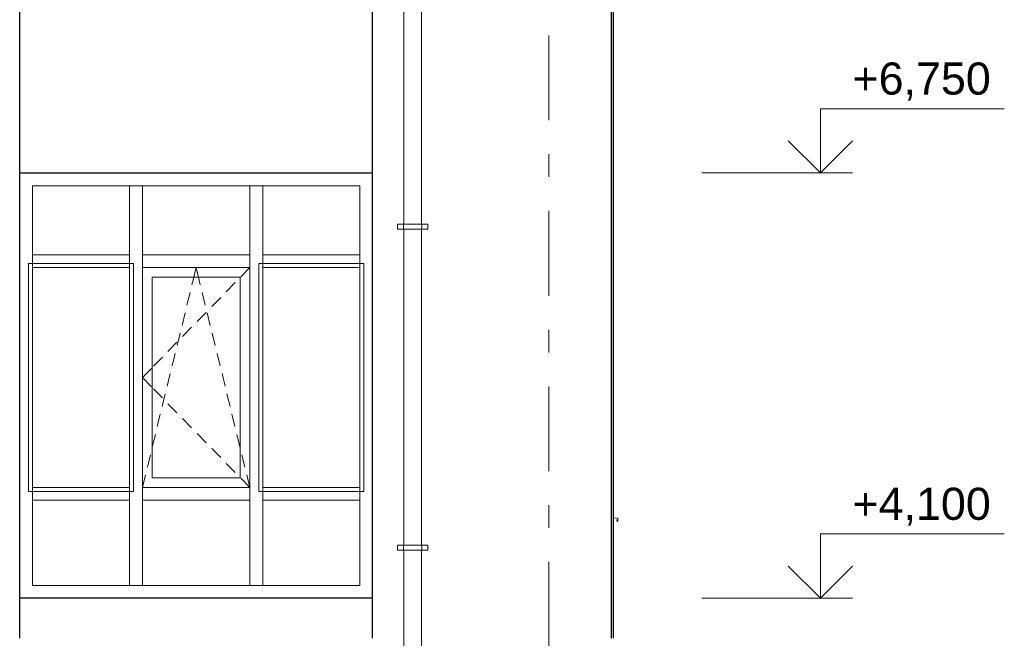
# Model space of a CAD drawing. Header units: millimetres. Extents: x -28821 to 130709, y -7627 to 10914.
# Tile 110 of 111: x 124055 to 130194, y 944 to 4798. Entities that reach past the tile are written whole.
import ezdxf
from ezdxf.enums import TextEntityAlignment as Align

# ---------------------------------------------------------------- set-up
doc = ezdxf.new("R2010")
doc.units = ezdxf.units.MM
doc.header["$MEASUREMENT"] = 0
doc.linetypes.add('Штрих-Штриховая', pattern=[1093.611073, 529.166651, -211.666656, 141.111112, -211.666656])
for name, color, linetype in [('Конструктив - Навесные Стены', 7, 'Continuous'), ('Конструктив - Стены Несущие', 7, 'Continuous'), ('Новый_1 ВОДОСТОК', 7, 'Continuous'), ('Новый_Окна Archicad', 7, 'Continuous'), ('Окна Archicad', 7, 'Continuous'), ('Размер - Отметка Уровня', 7, 'Continuous'), ('Элемент Модели - Оси', 7, 'Continuous')]:
    doc.layers.add(name, color=color, linetype=linetype)
for name, color, linetype, lineweight in [('Конструктив - Навесные Стены_Ном._пера__1', 7, 'Continuous', 15), ('Конструктив - Стены Несущие_Ном._пера__21', 7, 'Continuous', 30), ('Новый_1 ВОДОСТОК_Ном._пера__141', 7, 'Continuous', 20), ('Новый_Окна Archicad_Ном._пера__1', 7, 'Continuous', 15), ('Окна Archicad_Ном._пера__21', 7, 'Continuous', 30), ('Размер - Отметка Уровня_Ном._пера__120', 7, 'Continuous', 5), ('Элемент Модели - Оси_Ном._пера__1', 7, 'Continuous', 15), ('Элемент Модели - Оси_Ном._пера__2', 8, 'Continuous', 15)]:
    doc.layers.add(name, color=color, linetype=linetype, lineweight=lineweight)
doc.layers.add('Конструктив - Навесные Стены_Ном._пера__87', color=7, linetype='Continuous', lineweight=20, true_color=0x6a6a6a)
doc.styles.add('СГЕНЕРИР_СТИЛЬ_1', font='arial.ttf')

# ---------------------------------------------------------------- blocks, each defined once
blk = doc.blocks.new('Элемент Разреза_403_3', base_point=(90931, -2906.4))
at = {"layer": 'Конструктив - Стены Несущие_Ном._пера__21', "color": 7, "linetype": 'Continuous', "lineweight": 30}
blk.add_line((127755.3, 4643.6), (127755.3, 943.6), dxfattribs=at)
blk = doc.blocks.new('Элемент Разреза_407_3', base_point=(90931, -2906.4))
at = {"layer": 'Конструктив - Стены Несущие_Ном._пера__21', "color": 7, "linetype": 'Continuous', "lineweight": 30}
blk.add_line((124055.3, 943.6), (124055.3, 4643.6), dxfattribs=at)
blk = doc.blocks.new('Элемент Разреза_411_3', base_point=(90931, -2906.4))
at = {"layer": 'Конструктив - Стены Несущие_Ном._пера__21', "color": 7, "linetype": 'Continuous', "lineweight": 30}
blk.add_line((127755.3, 7983.6), (127755.3, 4643.6), dxfattribs=at)
blk = doc.blocks.new('Элемент Разреза_412_3', base_point=(90931, -2906.4))
at = {"layer": 'Конструктив - Стены Несущие_Ном._пера__21', "color": 7, "linetype": 'Continuous', "lineweight": 30}
blk.add_line((124055.3, 4643.6), (124055.3, 7717.6), dxfattribs=at)
blk = doc.blocks.new('Элемент Разреза_456_3', base_point=(90931, -2906.4))
at = {"layer": 'Конструктив - Навесные Стены_Ном._пера__87', "color": 251, "linetype": 'Continuous', "lineweight": 20, "true_color": 0x6a6a6a}
for p, q in [((124740.3, 1273.6), (124135.3, 1273.6)), ((124780.3, 1273.6), (124740.3, 1273.6))]:
    blk.add_line(p, q, dxfattribs=at)
blk = doc.blocks.new('Элемент Разреза_457_3', base_point=(90931, -2906.4))
at = {"layer": 'Конструктив - Навесные Стены_Ном._пера__87', "color": 251, "linetype": 'Continuous', "lineweight": 20, "true_color": 0x6a6a6a}
blk.add_line((125490.3, 1273.6), (124820.3, 1273.6), dxfattribs=at)
blk = doc.blocks.new('Элемент Разреза_458_3', base_point=(90931, -2906.4))
at = {"layer": 'Конструктив - Навесные Стены_Ном._пера__87', "color": 251, "linetype": 'Continuous', "lineweight": 20, "true_color": 0x6a6a6a}
blk.add_line((126175.3, 3333.6), (126175.3, 3763.6), dxfattribs=at)
blk = doc.blocks.new('Элемент Разреза_459_3', base_point=(90931, -2906.4))
at = {"layer": 'Конструктив - Навесные Стены_Ном._пера__87', "color": 251, "linetype": 'Continuous', "lineweight": 20, "true_color": 0x6a6a6a}
blk.add_line((124820.3, 3763.6), (125490.3, 3763.6), dxfattribs=at)
blk = doc.blocks.new('Элемент Разреза_460_3', base_point=(90931, -2906.4))
at = {"layer": 'Конструктив - Навесные Стены_Ном._пера__87', "color": 251, "linetype": 'Continuous', "lineweight": 20, "true_color": 0x6a6a6a}
blk.add_line((126175.3, 1883.6), (126175.3, 3253.6), dxfattribs=at)
blk = doc.blocks.new('Элемент Разреза_461_3', base_point=(90931, -2906.4))
at = {"layer": 'Конструктив - Навесные Стены_Ном._пера__87', "color": 251, "linetype": 'Continuous', "lineweight": 20, "true_color": 0x6a6a6a}
blk.add_line((124135.3, 1883.6), (124135.3, 3253.6), dxfattribs=at)
blk = doc.blocks.new('Элемент Разреза_462_3', base_point=(90931, -2906.4))
at = {"layer": 'Конструктив - Навесные Стены_Ном._пера__87', "color": 251, "linetype": 'Continuous', "lineweight": 20, "true_color": 0x6a6a6a}
for p, q in [((125530.3, 3763.6), (125570.3, 3763.6)), ((125570.3, 3763.6), (126175.3, 3763.6))]:
    blk.add_line(p, q, dxfattribs=at)
blk = doc.blocks.new('Элемент Разреза_463_3', base_point=(90931, -2906.4))
at = {"layer": 'Конструктив - Навесные Стены_Ном._пера__87', "color": 251, "linetype": 'Continuous', "lineweight": 20, "true_color": 0x6a6a6a}
for p, q in [((124135.3, 3763.6), (124740.3, 3763.6)), ((124740.3, 3763.6), (124780.3, 3763.6))]:
    blk.add_line(p, q, dxfattribs=at)
blk = doc.blocks.new('Элемент Разреза_464_3', base_point=(90931, -2906.4))
at = {"layer": 'Конструктив - Навесные Стены_Ном._пера__87', "color": 251, "linetype": 'Continuous', "lineweight": 20, "true_color": 0x6a6a6a}
blk.add_line((124135.3, 1273.6), (124135.3, 1803.6), dxfattribs=at)
blk = doc.blocks.new('Элемент Разреза_465_3', base_point=(90931, -2906.4))
at = {"layer": 'Конструктив - Навесные Стены_Ном._пера__87', "color": 251, "linetype": 'Continuous', "lineweight": 20, "true_color": 0x6a6a6a}
for p, q in [((125570.3, 1273.6), (125530.3, 1273.6)), ((126175.3, 1273.6), (125570.3, 1273.6))]:
    blk.add_line(p, q, dxfattribs=at)
blk = doc.blocks.new('Элемент Разреза_466_3', base_point=(90931, -2906.4))
at = {"layer": 'Конструктив - Навесные Стены_Ном._пера__87', "color": 251, "linetype": 'Continuous', "lineweight": 20, "true_color": 0x6a6a6a}
blk.add_line((126175.3, 1273.6), (126175.3, 1803.6), dxfattribs=at)
blk = doc.blocks.new('Элемент Разреза_467_3', base_point=(90931, -2906.4))
at = {"layer": 'Конструктив - Навесные Стены_Ном._пера__1', "color": 7, "linetype": 'Continuous', "lineweight": 15}
for p, q in [((125490.3, 1273.6), (125490.3, 1803.6)), ((125570.3, 1273.6), (125570.3, 1803.6)), ((125530.3, 1273.6), (125490.3, 1273.6))]:
    blk.add_line(p, q, dxfattribs=at)
blk = doc.blocks.new('Элемент Разреза_468_3', base_point=(90931, -2906.4))
at = {"layer": 'Конструктив - Навесные Стены_Ном._пера__1', "color": 7, "linetype": 'Continuous', "lineweight": 15}
for p, q in [((124740.3, 1273.6), (124740.3, 1803.6)), ((124820.3, 1273.6), (124820.3, 1803.6)), ((124820.3, 1273.6), (124780.3, 1273.6))]:
    blk.add_line(p, q, dxfattribs=at)
blk = doc.blocks.new('Элемент Разреза_469_3', base_point=(90931, -2906.4))
at = {"layer": 'Конструктив - Навесные Стены_Ном._пера__87', "color": 251, "linetype": 'Continuous', "lineweight": 20, "true_color": 0x6a6a6a}
for p, q in [((126175.3, 1883.6), (125570.3, 1883.6)), ((125570.3, 1803.6), (125570.3, 1883.6)), ((126175.3, 1883.6), (126175.3, 1803.6)), ((126175.3, 1803.6), (125570.3, 1803.6))]:
    blk.add_line(p, q, dxfattribs=at)
blk = doc.blocks.new('Элемент Разреза_470_3', base_point=(90931, -2906.4))
at = {"layer": 'Конструктив - Навесные Стены_Ном._пера__87', "color": 251, "linetype": 'Continuous', "lineweight": 20, "true_color": 0x6a6a6a}
for p, q in [((125490.3, 1883.6), (124820.3, 1883.6)), ((124820.3, 1803.6), (124820.3, 1883.6)), ((125490.3, 1883.6), (125490.3, 1803.6)), ((125490.3, 1803.6), (124820.3, 1803.6))]:
    blk.add_line(p, q, dxfattribs=at)
blk = doc.blocks.new('Элемент Разреза_471_3', base_point=(90931, -2906.4))
at = {"layer": 'Конструктив - Навесные Стены_Ном._пера__87', "color": 251, "linetype": 'Continuous', "lineweight": 20, "true_color": 0x6a6a6a}
for p, q in [((124740.3, 1883.6), (124135.3, 1883.6)), ((124135.3, 1803.6), (124135.3, 1883.6)), ((124740.3, 1883.6), (124740.3, 1803.6)), ((124740.3, 1803.6), (124135.3, 1803.6))]:
    blk.add_line(p, q, dxfattribs=at)
blk = doc.blocks.new('Элемент Разреза_475_3', base_point=(90931, -2906.4))
at = {"layer": 'Конструктив - Навесные Стены_Ном._пера__1', "color": 7, "linetype": 'Continuous', "lineweight": 15}
for p, q in [((125545.3, 1858.6), (125545.3, 3278.6)), ((125545.3, 3278.6), (126200.3, 3278.6)), ((126200.3, 3278.6), (126200.3, 1858.6)), ((126200.3, 1858.6), (125545.3, 1858.6))]:
    blk.add_line(p, q, dxfattribs=at)
blk = doc.blocks.new('Элемент Разреза_476_3', base_point=(90931, -2906.4))
at = {"layer": 'Конструктив - Навесные Стены_Ном._пера__1', "color": 7, "linetype": 'Continuous', "lineweight": 15}
for p, q in [((125136.3, 3175.9), (125155.3, 3253.6)), ((125174.3, 3175.9), (125155.3, 3253.6)), ((125490.3, 3253.6), (125434.4, 3196.5)), ((124880.3, 3193.6), (124880.3, 1943.6)), ((125430.3, 3193.6), (124880.3, 3193.6)), ((125430.3, 1943.6), (125430.3, 3193.6)), ((125129.1, 3146.4), (125136.3, 3175.9)), ((125181.5, 3146.4), (125174.3, 3175.9)), ((125399.4, 3160.7), (125343.5, 3103.5)), ((125098.2, 3020.2), (125117.2, 3097.9)), ((125212.4, 3020.2), (125193.4, 3097.9)), ((125308.5, 3067.8), (125252.6, 3010.6)), ((125067.4, 2893.9), (125086.4, 2971.6)), ((125217.6, 2974.8), (125161.7, 2917.6)), ((125243.3, 2893.9), (125224.3, 2971.6)), ((125036.5, 2767.6), (125055.5, 2845.3)), ((125126.7, 2881.9), (125070.8, 2824.7)), ((125274.2, 2767.6), (125255.2, 2845.3)), ((125035.8, 2789), (124979.9, 2731.8)), ((125005.6, 2641.3), (125024.6, 2719)), ((125305.1, 2641.3), (125286, 2719)), ((124944.9, 2696), (124889, 2638.8)), ((124876.3, 2625.8), (124820.3, 2568.6)), ((124974.7, 2515), (124993.7, 2592.8)), ((125335.9, 2515), (125316.9, 2592.8)), ((124876.3, 2511.5), (124820.3, 2568.6)), ((124944.9, 2441.3), (124889, 2498.4)), ((124943.8, 2388.8), (124962.8, 2466.5)), ((125366.8, 2388.8), (125347.8, 2466.5)), ((125035.8, 2348.3), (124979.9, 2405.5)), ((124913, 2262.5), (124932, 2340.2)), ((125397.7, 2262.5), (125378.7, 2340.2)), ((125126.7, 2255.4), (125070.8, 2312.6)), ((124882.1, 2136.2), (124901.1, 2213.9)), ((125217.6, 2162.5), (125161.7, 2219.6)), ((125428.6, 2136.2), (125409.6, 2213.9)), ((124851.2, 2009.9), (124870.2, 2087.6)), ((125308.5, 2069.5), (125252.6, 2126.7)), ((125459.4, 2009.9), (125440.4, 2087.6)), ((125399.4, 1976.6), (125343.5, 2033.8)), ((124820.3, 1883.6), (124839.3, 1961.4)), ((124880.3, 1943.6), (125430.3, 1943.6)), ((125490.3, 1883.6), (125434.4, 1940.8)), ((125490.3, 1883.6), (125471.3, 1961.4))]:
    blk.add_line(p, q, dxfattribs=at)
blk = doc.blocks.new('Элемент Разреза_477_3', base_point=(90931, -2906.4))
at = {"layer": 'Конструктив - Навесные Стены_Ном._пера__1', "color": 7, "linetype": 'Continuous', "lineweight": 15}
for p, q in [((124110.3, 1858.6), (124110.3, 3278.6)), ((124110.3, 3278.6), (124765.3, 3278.6)), ((124765.3, 3278.6), (124765.3, 1858.6)), ((124765.3, 1858.6), (124110.3, 1858.6))]:
    blk.add_line(p, q, dxfattribs=at)
blk = doc.blocks.new('Элемент Разреза_478_3', base_point=(90931, -2906.4))
at = {"layer": 'Конструктив - Навесные Стены_Ном._пера__1', "color": 7, "linetype": 'Continuous', "lineweight": 15}
for p, q in [((125490.3, 1883.6), (125490.3, 3253.6)), ((125570.3, 1883.6), (125570.3, 3253.6))]:
    blk.add_line(p, q, dxfattribs=at)
blk = doc.blocks.new('Элемент Разреза_479_3', base_point=(90931, -2906.4))
at = {"layer": 'Конструктив - Навесные Стены_Ном._пера__1', "color": 7, "linetype": 'Continuous', "lineweight": 15}
for p, q in [((124740.3, 1883.6), (124740.3, 3253.6)), ((124820.3, 1883.6), (124820.3, 3253.6))]:
    blk.add_line(p, q, dxfattribs=at)
blk = doc.blocks.new('Элемент Разреза_480_3', base_point=(90931, -2906.4))
at = {"layer": 'Конструктив - Навесные Стены_Ном._пера__87', "color": 251, "linetype": 'Continuous', "lineweight": 20, "true_color": 0x6a6a6a}
for p, q in [((126175.3, 3333.6), (125570.3, 3333.6)), ((125570.3, 3253.6), (125570.3, 3333.6)), ((126175.3, 3333.6), (126175.3, 3253.6)), ((126175.3, 3253.6), (125570.3, 3253.6))]:
    blk.add_line(p, q, dxfattribs=at)
blk = doc.blocks.new('Элемент Разреза_481_3', base_point=(90931, -2906.4))
at = {"layer": 'Конструктив - Навесные Стены_Ном._пера__87', "color": 251, "linetype": 'Continuous', "lineweight": 20, "true_color": 0x6a6a6a}
for p, q in [((125490.3, 3333.6), (124820.3, 3333.6)), ((124820.3, 3253.6), (124820.3, 3333.6)), ((125490.3, 3333.6), (125490.3, 3253.6)), ((125490.3, 3253.6), (124820.3, 3253.6))]:
    blk.add_line(p, q, dxfattribs=at)
blk = doc.blocks.new('Элемент Разреза_482_3', base_point=(90931, -2906.4))
at = {"layer": 'Конструктив - Навесные Стены_Ном._пера__87', "color": 251, "linetype": 'Continuous', "lineweight": 20, "true_color": 0x6a6a6a}
for p, q in [((124740.3, 3333.6), (124135.3, 3333.6)), ((124740.3, 3333.6), (124740.3, 3253.6)), ((124135.3, 3253.6), (124135.3, 3293.6)), ((124740.3, 3253.6), (124135.3, 3253.6))]:
    blk.add_line(p, q, dxfattribs=at)
blk = doc.blocks.new('Элемент Разреза_483_3', base_point=(90931, -2906.4))
at = {"layer": 'Конструктив - Навесные Стены_Ном._пера__1', "color": 7, "linetype": 'Continuous', "lineweight": 15}
for p, q in [((125490.3, 3333.6), (125490.3, 3763.6)), ((125490.3, 3763.6), (125530.3, 3763.6)), ((125570.3, 3333.6), (125570.3, 3763.6))]:
    blk.add_line(p, q, dxfattribs=at)
blk = doc.blocks.new('Элемент Разреза_484_3', base_point=(90931, -2906.4))
at = {"layer": 'Конструктив - Навесные Стены_Ном._пера__1', "color": 7, "linetype": 'Continuous', "lineweight": 15}
for p, q in [((124740.3, 3333.6), (124740.3, 3763.6)), ((124780.3, 3763.6), (124820.3, 3763.6)), ((124820.3, 3333.6), (124820.3, 3763.6))]:
    blk.add_line(p, q, dxfattribs=at)
blk = doc.blocks.new('Элемент Разреза_488_3', base_point=(90931, -2906.4))
at = {"layer": 'Конструктив - Навесные Стены_Ном._пера__87', "color": 251, "linetype": 'Continuous', "lineweight": 20, "true_color": 0x6a6a6a}
for p, q in [((124135.3, 3333.6), (124135.3, 3763.6)), ((124135.3, 3293.6), (124135.3, 3333.6))]:
    blk.add_line(p, q, dxfattribs=at)
blk = doc.blocks.new('Элемент Разреза_552_3', base_point=(90931, -2906.4))
at = {"layer": 'Новый_1 ВОДОСТОК_Ном._пера__141', "color": 7, "linetype": 'Continuous', "lineweight": 20}
for p, q in [((126450.3, 5493.3), (126450.3, 3523.3)), ((126560.3, 5493.3), (126560.3, 3523.3)), ((126448.3, 3523.3), (126410.3, 3523.3)), ((126410.3, 3493.3), (126410.3, 3523.3)), ((126452.7, 3523.3), (126448.3, 3523.3)), ((126448.3, 3493.3), (126448.3, 3523.3)), ((126465, 3523.3), (126452.7, 3523.3)), ((126483.5, 3523.3), (126465, 3523.3)), ((126505.3, 3523.3), (126483.5, 3523.3)), ((126527.1, 3523.3), (126505.3, 3523.3)), ((126545.6, 3523.3), (126527.1, 3523.3)), ((126558, 3523.3), (126545.6, 3523.3)), ((126562.3, 3523.3), (126558, 3523.3)), ((126600.3, 3523.3), (126562.3, 3523.3)), ((126562.3, 3493.3), (126562.3, 3523.3)), ((126600.3, 3493.3), (126600.3, 3523.3)), ((126448.3, 3493.3), (126410.3, 3493.3)), ((126452.7, 3493.3), (126448.3, 3493.3)), ((126450.3, 3493.3), (126450.3, 1523.3)), ((126465, 3493.3), (126452.7, 3493.3)), ((126483.5, 3493.3), (126465, 3493.3)), ((126505.3, 3493.3), (126483.5, 3493.3)), ((126527.1, 3493.3), (126505.3, 3493.3)), ((126545.6, 3493.3), (126527.1, 3493.3)), ((126558, 3493.3), (126545.6, 3493.3)), ((126562.3, 3493.3), (126558, 3493.3)), ((126560.3, 3493.3), (126560.3, 1523.3)), ((126600.3, 3493.3), (126562.3, 3493.3)), ((126448.3, 1523.3), (126410.3, 1523.3)), ((126410.3, 1493.3), (126410.3, 1523.3)), ((126448.3, 1493.3), (126410.3, 1493.3)), ((126452.7, 1523.3), (126448.3, 1523.3)), ((126448.3, 1493.3), (126448.3, 1523.3)), ((126452.7, 1493.3), (126448.3, 1493.3)), ((126450.3, 1493.3), (126450.3, -476.7)), ((126465, 1523.3), (126452.7, 1523.3)), ((126465, 1493.3), (126452.7, 1493.3)), ((126483.5, 1523.3), (126465, 1523.3)), ((126483.5, 1493.3), (126465, 1493.3)), ((126505.3, 1523.3), (126483.5, 1523.3)), ((126505.3, 1493.3), (126483.5, 1493.3)), ((126527.1, 1523.3), (126505.3, 1523.3)), ((126527.1, 1493.3), (126505.3, 1493.3)), ((126545.6, 1523.3), (126527.1, 1523.3)), ((126545.6, 1493.3), (126527.1, 1493.3)), ((126558, 1523.3), (126545.6, 1523.3)), ((126558, 1493.3), (126545.6, 1493.3)), ((126562.3, 1523.3), (126558, 1523.3)), ((126562.3, 1493.3), (126558, 1493.3)), ((126560.3, 1493.3), (126560.3, -476.7)), ((126600.3, 1523.3), (126562.3, 1523.3)), ((126562.3, 1493.3), (126562.3, 1523.3)), ((126600.3, 1493.3), (126562.3, 1493.3)), ((126600.3, 1493.3), (126600.3, 1523.3))]:
    blk.add_line(p, q, dxfattribs=at)
blk = doc.blocks.new('Элемент Разреза_564_3', base_point=(90931, -2906.4))
at = {"layer": 'Окна Archicad_Ном._пера__21', "color": 7, "linetype": 'Continuous', "lineweight": 30}
for p, q in [((124055.3, 3843.6), (126255.3, 3843.6)), ((126255.3, 1193.6), (124055.3, 1193.6))]:
    blk.add_line(p, q, dxfattribs=at)
blk = doc.blocks.new('Элемент Разреза_566_3', base_point=(90931, -2906.4))
at = {"layer": 'Конструктив - Стены Несущие_Ном._пера__21', "color": 7, "linetype": 'Continuous', "lineweight": 30}
for p, q in [((126255.3, 943.6), (126255.3, 4643.6)), ((127745.3, 943.6), (127745.3, 4643.6))]:
    blk.add_line(p, q, dxfattribs=at)
blk = doc.blocks.new('Элемент Разреза_567_3', base_point=(90931, -2906.4))
at = {"layer": 'Новый_Окна Archicad_Ном._пера__1', "color": 7, "linetype": 'Continuous', "lineweight": 15}
for p, q in [((127755.3, 1693.7), (127785.3, 1691.8)), ((127785.3, 1671.8), (127775.3, 1681.8)), ((127785.3, 1691.8), (127785.3, 1671.8))]:
    blk.add_line(p, q, dxfattribs=at)
blk = doc.blocks.new('Элемент Разреза_572_3', base_point=(90931, -2906.4))
at = {"layer": 'Конструктив - Стены Несущие_Ном._пера__21', "color": 7, "linetype": 'Continuous', "lineweight": 30}
for p, q in [((127745.3, 4643.6), (127745.3, 7983.6)), ((126255.3, 4643.6), (126255.3, 7717.6))]:
    blk.add_line(p, q, dxfattribs=at)
blk = doc.blocks.new('Стандартный Маркер Сетки[47]_3', base_point=(127355.3, 6594.6))
at = {"layer": 'Элемент Модели - Оси_Ном._пера__2', "color": 8, "linetype": 'Штрих-Штриховая', "lineweight": 15}
blk.add_line((127355.3, 5794.6), (127355.3, -5106.4), dxfattribs=at)
at = {"layer": 'Элемент Модели - Оси_Ном._пера__1', "color": 7, "lineweight": 15, "style": 'СГЕНЕРИР_СТИЛЬ_1'}
blk.add_attdef('AC_MarkerText_1', text='', height=350, rotation=360, dxfattribs=at).set_placement((127355.3, -6206.4), align=Align.TOP_CENTER)
blk = doc.blocks.new('Стандартный Маркер Сетки[50]_3', base_point=(127355.3, 6594.6))
at = {"layer": 'Элемент Модели - Оси_Ном._пера__2', "color": 8, "linetype": 'Штрих-Штриховая', "lineweight": 15}
blk.add_line((127355.3, 5794.6), (127355.3, -5106.4), dxfattribs=at)
at = {"layer": 'Элемент Модели - Оси_Ном._пера__1', "color": 7, "lineweight": 15, "style": 'СГЕНЕРИР_СТИЛЬ_1'}
blk.add_attdef('AC_MarkerText_1', text='', height=350, rotation=360, dxfattribs=at).set_placement((127355.3, -6206.4), align=Align.TOP_CENTER)
blk = doc.blocks.new('Отметка высоты (ГОСТ)[56]_3', base_point=(129047.6, 1193.6))
at = {"layer": 'Размер - Отметка Уровня_Ном._пера__120', "color": 7, "linetype": 'Continuous', "lineweight": 5}
for p, q in [((129047.6, 1193.6), (129047.6, 1593.6)), ((129047.6, 1593.6), (130194.2, 1593.6)), ((129047.6, 1193.6), (128847.6, 1393.6)), ((129047.6, 1193.6), (129247.6, 1393.6)), ((128307.5, 1193.6), (129247.6, 1193.6))]:
    blk.add_line(p, q, dxfattribs=at)
at = {"layer": 'Размер - Отметка Уровня_Ном._пера__120', "color": 7, "lineweight": 5, "insert": (129247.6, 1623.4), "char_height": 200, "attachment_point": 7, "style": 'СГЕНЕРИР_СТИЛЬ_1'}
blk.add_mtext('\\A1;+4,100{\\H0.66x;\\S^  ;}', dxfattribs=at)
at = {"layer": 'Размер - Отметка Уровня_Ном._пера__120', "color": 7, "lineweight": 5, "style": 'СГЕНЕРИР_СТИЛЬ_1'}
blk.add_attdef('addText', text='', height=150, dxfattribs=at).set_placement((129307.6, 1357.9), align=Align.BOTTOM_LEFT)
blk = doc.blocks.new('Отметка высоты (ГОСТ)[57]_3', base_point=(129047.6, 3843.6))
at = {"layer": 'Размер - Отметка Уровня_Ном._пера__120', "color": 7, "linetype": 'Continuous', "lineweight": 5}
for p, q in [((129047.6, 3843.6), (129047.6, 4243.6)), ((129047.6, 4243.6), (130194.2, 4243.6)), ((129047.6, 3843.6), (128847.6, 4043.6)), ((129047.6, 3843.6), (129247.6, 4043.6)), ((128307.5, 3843.6), (129247.6, 3843.6))]:
    blk.add_line(p, q, dxfattribs=at)
at = {"layer": 'Размер - Отметка Уровня_Ном._пера__120', "color": 7, "lineweight": 5, "insert": (129247.6, 4273.4), "char_height": 200, "attachment_point": 7, "style": 'СГЕНЕРИР_СТИЛЬ_1'}
blk.add_mtext('\\A1;+6,750{\\H0.66x;\\S^  ;}', dxfattribs=at)
at = {"layer": 'Размер - Отметка Уровня_Ном._пера__120', "color": 7, "lineweight": 5, "style": 'СГЕНЕРИР_СТИЛЬ_1'}
blk.add_attdef('addText', text='', height=150, dxfattribs=at).set_placement((129307.6, 4007.9), align=Align.BOTTOM_LEFT)

msp = doc.modelspace()

# ---------------------------------------------------------------- block references
at = {"layer": 'Конструктив - Навесные Стены', "lineweight": 0}
for name in ['Элемент Разреза_463_3', 'Элемент Разреза_488_3', 'Элемент Разреза_484_3', 'Элемент Разреза_459_3', 'Элемент Разреза_483_3', 'Элемент Разреза_462_3', 'Элемент Разреза_458_3', 'Элемент Разреза_482_3', 'Элемент Разреза_481_3', 'Элемент Разреза_480_3', 'Элемент Разреза_477_3', 'Элемент Разреза_461_3', 'Элемент Разреза_479_3', 'Элемент Разреза_476_3', 'Элемент Разреза_478_3', 'Элемент Разреза_475_3', 'Элемент Разреза_460_3', 'Элемент Разреза_471_3', 'Элемент Разреза_470_3', 'Элемент Разреза_469_3', 'Элемент Разреза_464_3', 'Элемент Разреза_468_3', 'Элемент Разреза_467_3', 'Элемент Разреза_466_3', 'Элемент Разреза_456_3', 'Элемент Разреза_457_3', 'Элемент Разреза_465_3']:
    msp.add_blockref(name, (90931, -2906.4), dxfattribs=at)
at = {"layer": 'Конструктив - Стены Несущие', "lineweight": 0}
for name in ['Элемент Разреза_572_3', 'Элемент Разреза_411_3', 'Элемент Разреза_412_3', 'Элемент Разреза_407_3', 'Элемент Разреза_566_3', 'Элемент Разреза_403_3']:
    msp.add_blockref(name, (90931, -2906.4), dxfattribs=at)
at = {"layer": 'Новый_1 ВОДОСТОК', "lineweight": 0}
msp.add_blockref('Элемент Разреза_552_3', (90931, -2906.4), dxfattribs=at)
at = {"layer": 'Новый_Окна Archicad', "lineweight": 0}
msp.add_blockref('Элемент Разреза_567_3', (90931, -2906.4), dxfattribs=at)
at = {"layer": 'Окна Archicad', "lineweight": 0}
msp.add_blockref('Элемент Разреза_564_3', (90931, -2906.4), dxfattribs=at)
at = {"layer": 'Размер - Отметка Уровня', "color": 104, "linetype": 'Continuous', "lineweight": 15, "true_color": 0x029e21}
for name, p in [('Отметка высоты (ГОСТ)[57]_3', (129047.6, 3843.6)), ('Отметка высоты (ГОСТ)[56]_3', (129047.6, 1193.6))]:
    msp.add_blockref(name, p, dxfattribs=at)
at = {"layer": 'Элемент Модели - Оси', "color": 8, "linetype": 'Continuous', "lineweight": 15}
for name in ['Стандартный Маркер Сетки[47]_3', 'Стандартный Маркер Сетки[50]_3']:
    msp.add_blockref(name, (127355.3, 6594.6), dxfattribs=at)

doc.saveas('drawing.dxf')
